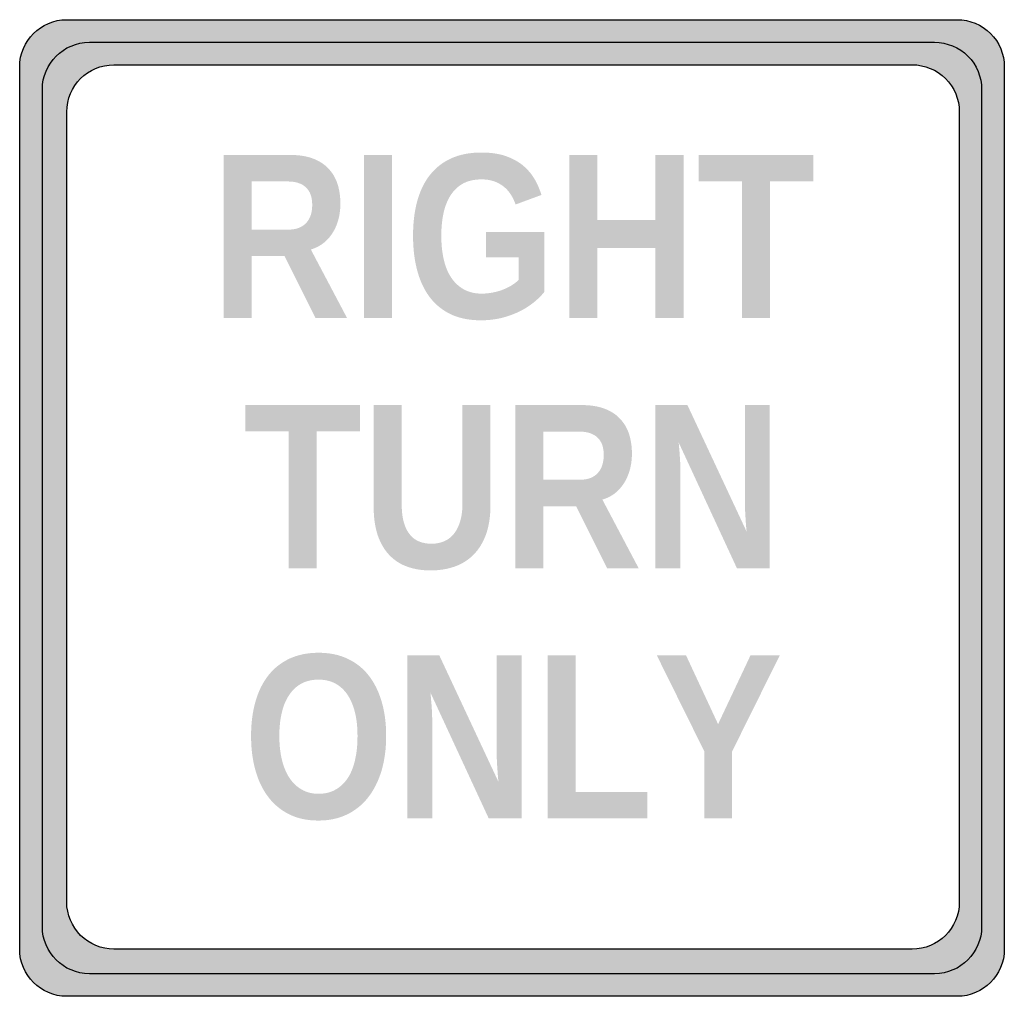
# Model space of a CAD drawing. Header units: inches. Extents: x -0.5 to 0.5, y -0.5 to 0.5.
import ezdxf

# ---------------------------------------------------------------- set-up
doc = ezdxf.new("R2010")
doc.units = ezdxf.units.IN
doc.header["$MEASUREMENT"] = 0

msp = doc.modelspace()

# ---------------------------------------------------------------- hatches: boundary and pattern name
h = msp.add_hatch(color=7)
edge = h.paths.add_edge_path()
edge.add_spline(control_points=[(-0.5, 0.448), (-0.5, 0.4745), (-0.4786, 0.4959), (-0.4522, 0.4959)], knot_values=[0, 0, 0, 0, 1, 1, 1, 1], degree=3, periodic=0)
edge.add_line((-0.4522, 0.4959), (0.4522, 0.4959))
edge.add_spline(control_points=[(0.4522, 0.4959), (0.4648, 0.4959), (0.477, 0.4908), (0.486, 0.4819), (0.495, 0.4729), (0.5, 0.4607), (0.5, 0.448)], knot_values=[0, 0, 0, 0, 1, 1, 1, 2, 2, 2, 2], degree=3, periodic=0)
edge.add_line((0.5, 0.448), (0.5, -0.448))
edge.add_spline(control_points=[(0.5, -0.448), (0.5, -0.4745), (0.4786, -0.4959), (0.4522, -0.4959)], knot_values=[0, 0, 0, 0, 1, 1, 1, 1], degree=3, periodic=0)
edge.add_line((0.4522, -0.4959), (-0.4522, -0.4959))
edge.add_spline(control_points=[(-0.4522, -0.4959), (-0.4786, -0.4959), (-0.5, -0.4745), (-0.5, -0.448)], knot_values=[0, 0, 0, 0, 1, 1, 1, 1], degree=3, periodic=0)
edge.add_line((-0.5, -0.448), (-0.5, 0.448))
edge = h.paths.add_edge_path(flags=0)
edge.add_spline(control_points=[(-0.4522, 0.4023), (-0.4522, 0.4287), (-0.4307, 0.4501), (-0.4043, 0.4501)], knot_values=[0, 0, 0, 0, 1, 1, 1, 1], degree=3, periodic=0)
edge.add_line((-0.4043, 0.4501), (0.4064, 0.4501))
edge.add_spline(control_points=[(0.4064, 0.4501), (0.4191, 0.4501), (0.4313, 0.4451), (0.4403, 0.4361), (0.4492, 0.4272), (0.4543, 0.415), (0.4543, 0.4023)], knot_values=[0, 0, 0, 0, 1, 1, 1, 2, 2, 2, 2], degree=3, periodic=0)
edge.add_line((0.4543, 0.4023), (0.4543, -0.4002))
edge.add_spline(control_points=[(0.4543, -0.4002), (0.4543, -0.4266), (0.4328, -0.448), (0.4064, -0.448)], knot_values=[0, 0, 0, 0, 1, 1, 1, 1], degree=3, periodic=0)
edge.add_line((0.4064, -0.448), (-0.4043, -0.448))
edge.add_spline(control_points=[(-0.4043, -0.448), (-0.417, -0.448), (-0.4292, -0.443), (-0.4381, -0.434), (-0.4471, -0.425), (-0.4522, -0.4129), (-0.4522, -0.4002)], knot_values=[0, 0, 0, 0, 1, 1, 1, 2, 2, 2, 2], degree=3, periodic=0)
edge.add_line((-0.4522, -0.4002), (-0.4522, 0.4023))
h = msp.add_hatch(color=7)
edge = h.paths.add_edge_path()
edge.add_line((0.4292, 0.4729), (-0.4292, 0.4729))
edge.add_spline(control_points=[(-0.4292, 0.4729), (-0.4419, 0.4729), (-0.4541, 0.4679), (-0.463, 0.4589), (-0.472, 0.4499), (-0.477, 0.4378), (-0.477, 0.4251)], knot_values=[0, 0, 0, 0, 1, 1, 1, 2, 2, 2, 2], degree=3, periodic=0)
edge.add_line((-0.477, 0.4251), (-0.477, -0.4251))
edge.add_spline(control_points=[(-0.477, -0.4251), (-0.477, -0.4515), (-0.4556, -0.4729), (-0.4292, -0.4729)], knot_values=[0, 0, 0, 0, 1, 1, 1, 1], degree=3, periodic=0)
edge.add_line((-0.4292, -0.4729), (0.4292, -0.4729))
edge.add_spline(control_points=[(0.4292, -0.4729), (0.4556, -0.4729), (0.477, -0.4515), (0.477, -0.4251)], knot_values=[0, 0, 0, 0, 1, 1, 1, 1], degree=3, periodic=0)
edge.add_line((0.477, -0.4251), (0.477, 0.4251))
edge.add_spline(control_points=[(0.477, 0.4251), (0.477, 0.4378), (0.472, 0.4499), (0.463, 0.4589), (0.4541, 0.4679), (0.4419, 0.4729), (0.4292, 0.4729)], knot_values=[0, 0, 0, 0, 1, 1, 1, 2, 2, 2, 2], degree=3, periodic=0)
edge = h.paths.add_edge_path(flags=0)
edge.add_spline(control_points=[(0.4064, 0.4501), (0.4191, 0.4501), (0.4313, 0.4451), (0.4403, 0.4361), (0.4492, 0.4272), (0.4543, 0.415), (0.4543, 0.4023)], knot_values=[0, 0, 0, 0, 1, 1, 1, 2, 2, 2, 2], degree=3, periodic=0)
edge.add_line((0.4543, 0.4023), (0.4543, -0.4002))
edge.add_spline(control_points=[(0.4543, -0.4002), (0.4543, -0.4266), (0.4328, -0.448), (0.4064, -0.448)], knot_values=[0, 0, 0, 0, 1, 1, 1, 1], degree=3, periodic=0)
edge.add_line((0.4064, -0.448), (-0.4043, -0.448))
edge.add_spline(control_points=[(-0.4043, -0.448), (-0.417, -0.448), (-0.4292, -0.443), (-0.4381, -0.434), (-0.4471, -0.425), (-0.4522, -0.4129), (-0.4522, -0.4002)], knot_values=[0, 0, 0, 0, 1, 1, 1, 2, 2, 2, 2], degree=3, periodic=0)
edge.add_line((-0.4522, -0.4002), (-0.4522, 0.4023))
edge.add_spline(control_points=[(-0.4522, 0.4023), (-0.4522, 0.4287), (-0.4307, 0.4501), (-0.4043, 0.4501)], knot_values=[0, 0, 0, 0, 1, 1, 1, 1], degree=3, periodic=0)
edge.add_line((-0.4043, 0.4501), (0.4064, 0.4501))
h = msp.add_hatch(color=7)
edge = h.paths.add_edge_path()
edge.add_spline(control_points=[(-0.0309, 0.2177), (-0.0268, 0.2177), (-0.0228, 0.2181), (-0.019, 0.2189), (-0.0152, 0.2197), (-0.0117, 0.2207), (-0.0085, 0.222), (-0.0053, 0.2233), (-0.0023, 0.2248), (0.0003, 0.2265), (0.0029, 0.2282), (0.0051, 0.2299), (0.0067, 0.2317)], knot_values=[0, 0, 0, 0, 1, 1, 1, 2, 2, 2, 3, 3, 3, 4, 4, 4, 4], degree=3, periodic=0)
edge.add_line((0.0067, 0.2317), (0.0067, 0.2546))
edge.add_line((0.0067, 0.2546), (-0.0264, 0.2546))
edge.add_line((-0.0264, 0.2546), (-0.0264, 0.2803))
edge.add_line((-0.0264, 0.2803), (0.0328, 0.2803))
edge.add_line((0.0328, 0.2803), (0.0328, 0.2194))
edge.add_spline(control_points=[(0.0328, 0.2194), (0.0297, 0.2155), (0.026, 0.2119), (0.0216, 0.2084), (0.0172, 0.2049), (0.0123, 0.2018), (0.0068, 0.1992), (0.0013, 0.1966), (-0.0046, 0.1945), (-0.0111, 0.1929), (-0.0176, 0.1914), (-0.0244, 0.1906), (-0.0316, 0.1906), (-0.0436, 0.1906), (-0.054, 0.1927), (-0.0627, 0.197), (-0.0713, 0.2012), (-0.0785, 0.2072), (-0.0841, 0.2148), (-0.0897, 0.2225), (-0.0938, 0.2316), (-0.0965, 0.2421), (-0.0992, 0.2526), (-0.1005, 0.264), (-0.1005, 0.2765), (-0.1005, 0.2894), (-0.0991, 0.3011), (-0.0963, 0.3115), (-0.0934, 0.3219), (-0.0892, 0.3308), (-0.0834, 0.3381), (-0.0776, 0.3455), (-0.0704, 0.3511), (-0.0617, 0.3551), (-0.053, 0.359), (-0.0428, 0.361), (-0.031, 0.361), (-0.0225, 0.361), (-0.0149, 0.36), (-0.0082, 0.358), (-0.0016, 0.3559), (0.0043, 0.353), (0.0093, 0.3493), (0.0143, 0.3455), (0.0185, 0.341), (0.0219, 0.3357), (0.0252, 0.3304), (0.0279, 0.3245), (0.0299, 0.3179)], knot_values=[0, 0, 0, 0, 1, 1, 1, 2, 2, 2, 3, 3, 3, 4, 4, 4, 5, 5, 5, 6, 6, 6, 7, 7, 7, 8, 8, 8, 9, 9, 9, 10, 10, 10, 11, 11, 11, 12, 12, 12, 13, 13, 13, 14, 14, 14, 15, 15, 15, 16, 16, 16, 16], degree=3, periodic=0)
edge.add_line((0.0299, 0.3179), (0.0036, 0.3082))
edge.add_spline(control_points=[(0.0036, 0.3082), (0.0025, 0.3117), (0.0009, 0.315), (-0.001, 0.318), (-0.0029, 0.3211), (-0.0053, 0.3238), (-0.0082, 0.3262), (-0.011, 0.3285), (-0.0143, 0.3303), (-0.0181, 0.3317), (-0.0219, 0.3331), (-0.0262, 0.3337), (-0.031, 0.3337), (-0.0381, 0.3337), (-0.0442, 0.3324), (-0.0493, 0.3297), (-0.0544, 0.327), (-0.0587, 0.3231), (-0.062, 0.3181), (-0.0653, 0.3131), (-0.0678, 0.3071), (-0.0694, 0.3001), (-0.071, 0.293), (-0.0718, 0.2852), (-0.0718, 0.2765), (-0.0718, 0.2679), (-0.071, 0.26), (-0.0694, 0.2528), (-0.0678, 0.2455), (-0.0653, 0.2394), (-0.0619, 0.2342), (-0.0585, 0.229), (-0.0542, 0.225), (-0.0491, 0.2221), (-0.0439, 0.2192), (-0.0379, 0.2177), (-0.0309, 0.2177)], knot_values=[0, 0, 0, 0, 1, 1, 1, 2, 2, 2, 3, 3, 3, 4, 4, 4, 5, 5, 5, 6, 6, 6, 7, 7, 7, 8, 8, 8, 9, 9, 9, 10, 10, 10, 11, 11, 11, 12, 12, 12, 12], degree=3, periodic=0)
h = msp.add_hatch(color=7)
edge = h.paths.add_edge_path()
edge.add_line((-0.1995, 0.1929), (-0.231, 0.2558))
edge.add_line((-0.231, 0.2558), (-0.2644, 0.2558))
edge.add_line((-0.2644, 0.2558), (-0.2644, 0.1929))
edge.add_line((-0.2644, 0.1929), (-0.2928, 0.1929))
edge.add_line((-0.2928, 0.1929), (-0.2928, 0.3585))
edge.add_line((-0.2928, 0.3585), (-0.225, 0.3585))
edge.add_spline(control_points=[(-0.225, 0.3585), (-0.2165, 0.3585), (-0.2091, 0.3574), (-0.2028, 0.3551), (-0.1964, 0.3528), (-0.1911, 0.3495), (-0.1869, 0.3452), (-0.1827, 0.3409), (-0.1795, 0.3358), (-0.1774, 0.3297), (-0.1754, 0.3236), (-0.1743, 0.3168), (-0.1743, 0.3092), (-0.1743, 0.303), (-0.1751, 0.2973), (-0.1765, 0.2922), (-0.178, 0.2871), (-0.1801, 0.2825), (-0.1828, 0.2785), (-0.1854, 0.2745), (-0.1886, 0.2711), (-0.1923, 0.2684), (-0.196, 0.2657), (-0.2, 0.2638), (-0.2043, 0.2625)], knot_values=[0, 0, 0, 0, 1, 1, 1, 2, 2, 2, 3, 3, 3, 4, 4, 4, 5, 5, 5, 6, 6, 6, 7, 7, 7, 8, 8, 8, 8], degree=3, periodic=0)
edge.add_line((-0.2043, 0.2625), (-0.1675, 0.1929))
edge.add_line((-0.1675, 0.1929), (-0.1995, 0.1929))
edge = h.paths.add_edge_path(flags=0)
edge.add_spline(control_points=[(-0.2029, 0.3078), (-0.2029, 0.3158), (-0.2051, 0.3218), (-0.2094, 0.3257), (-0.2137, 0.3297), (-0.2199, 0.3316), (-0.2279, 0.3316)], knot_values=[0, 0, 0, 0, 1, 1, 1, 2, 2, 2, 2], degree=3, periodic=0)
edge.add_line((-0.2279, 0.3316), (-0.2644, 0.3316))
edge.add_line((-0.2644, 0.3316), (-0.2644, 0.2827))
edge.add_line((-0.2644, 0.2827), (-0.2272, 0.2827))
edge.add_spline(control_points=[(-0.2272, 0.2827), (-0.223, 0.2827), (-0.2193, 0.2833), (-0.2163, 0.2845), (-0.2132, 0.2858), (-0.2107, 0.2875), (-0.2088, 0.2897), (-0.2068, 0.292), (-0.2053, 0.2946), (-0.2043, 0.2977), (-0.2034, 0.3007), (-0.2029, 0.3041), (-0.2029, 0.3078)], knot_values=[0, 0, 0, 0, 1, 1, 1, 2, 2, 2, 3, 3, 3, 4, 4, 4, 4], degree=3, periodic=0)
for points in [[(-0.1503, 0.1929), (-0.1503, 0.3585), (-0.1218, 0.3585), (-0.1218, 0.1929), (-0.1503, 0.1929)], [(0.1457, 0.1929), (0.1457, 0.2639), (0.0866, 0.2639), (0.0866, 0.1929), (0.0582, 0.1929), (0.0582, 0.3585), (0.0866, 0.3585), (0.0866, 0.2926), (0.1457, 0.2926), (0.1457, 0.3585), (0.1742, 0.3585), (0.1742, 0.1929), (0.1457, 0.1929)], [(0.262, 0.3317), (0.262, 0.1929), (0.2336, 0.1929), (0.2336, 0.3317), (0.1897, 0.3317), (0.1897, 0.3585), (0.306, 0.3585), (0.306, 0.3317), (0.262, 0.3317)], [(-0.1984, 0.0777), (-0.1984, -0.0611), (-0.2269, -0.0611), (-0.2269, 0.0777), (-0.2707, 0.0777), (-0.2707, 0.1045), (-0.1545, 0.1045), (-0.1545, 0.0777), (-0.1984, 0.0777)], [(0.0361, -0.3151), (0.0361, -0.1495), (0.0646, -0.1495), (0.0646, -0.2883), (0.1375, -0.2883), (0.1375, -0.3151), (0.0361, -0.3151)], [(0.2236, -0.2471), (0.2236, -0.3151), (0.1953, -0.3151), (0.1953, -0.2471), (0.147, -0.1495), (0.1767, -0.1495), (0.2093, -0.2195), (0.2423, -0.1495), (0.272, -0.1495), (0.2236, -0.2471)]]:
    msp.add_hatch(color=7).paths.add_polyline_path(points)
h = msp.add_hatch(color=7)
edge = h.paths.add_edge_path()
edge.add_spline(control_points=[(-0.0828, -0.0634), (-0.0912, -0.0634), (-0.099, -0.0622), (-0.106, -0.0597), (-0.1131, -0.0573), (-0.1191, -0.0534), (-0.1242, -0.0482), (-0.1293, -0.043), (-0.1333, -0.0363), (-0.1362, -0.0282), (-0.139, -0.02), (-0.1405, -0.0103), (-0.1405, 0.001)], knot_values=[0, 0, 0, 0, 1, 1, 1, 2, 2, 2, 3, 3, 3, 4, 4, 4, 4], degree=3, periodic=0)
edge.add_line((-0.1405, 0.001), (-0.1405, 0.1045))
edge.add_line((-0.1405, 0.1045), (-0.112, 0.1045))
edge.add_line((-0.112, 0.1045), (-0.112, 0.0037))
edge.add_spline(control_points=[(-0.112, 0.0037), (-0.112, -0.0033), (-0.1113, -0.0093), (-0.1099, -0.0144), (-0.1085, -0.0194), (-0.1065, -0.0236), (-0.1038, -0.0268), (-0.1012, -0.0301), (-0.0981, -0.0325), (-0.0943, -0.034), (-0.0906, -0.0355), (-0.0865, -0.0363), (-0.0819, -0.0363), (-0.0773, -0.0363), (-0.0731, -0.0355), (-0.0692, -0.0339), (-0.0653, -0.0323), (-0.062, -0.0298), (-0.0592, -0.0264), (-0.0564, -0.023), (-0.0542, -0.0188), (-0.0527, -0.0136), (-0.0511, -0.0084), (-0.0503, -0.0023), (-0.0503, 0.0049)], knot_values=[0, 0, 0, 0, 1, 1, 1, 2, 2, 2, 3, 3, 3, 4, 4, 4, 5, 5, 5, 6, 6, 6, 7, 7, 7, 8, 8, 8, 8], degree=3, periodic=0)
edge.add_line((-0.0503, 0.0049), (-0.0503, 0.1045))
edge.add_line((-0.0503, 0.1045), (-0.0219, 0.1045))
edge.add_line((-0.0219, 0.1045), (-0.0219, 0.0028))
edge.add_spline(control_points=[(-0.0219, 0.0028), (-0.0219, -0.0086), (-0.0234, -0.0184), (-0.0264, -0.0268), (-0.0294, -0.0351), (-0.0336, -0.0419), (-0.039, -0.0474), (-0.0444, -0.0528), (-0.0509, -0.0569), (-0.0583, -0.0595), (-0.0657, -0.0621), (-0.0739, -0.0634), (-0.0828, -0.0634)], knot_values=[0, 0, 0, 0, 1, 1, 1, 2, 2, 2, 3, 3, 3, 4, 4, 4, 4], degree=3, periodic=0)
h = msp.add_hatch(color=7)
edge = h.paths.add_edge_path()
edge.add_line((0.0966, -0.0611), (0.0651, 0.0018))
edge.add_line((0.0651, 0.0018), (0.0317, 0.0018))
edge.add_line((0.0317, 0.0018), (0.0317, -0.0611))
edge.add_line((0.0317, -0.0611), (0.0033, -0.0611))
edge.add_line((0.0033, -0.0611), (0.0033, 0.1045))
edge.add_line((0.0033, 0.1045), (0.0711, 0.1045))
edge.add_spline(control_points=[(0.0711, 0.1045), (0.0796, 0.1045), (0.087, 0.1034), (0.0933, 0.1011), (0.0997, 0.0988), (0.105, 0.0955), (0.1092, 0.0912), (0.1134, 0.0869), (0.1166, 0.0818), (0.1187, 0.0757), (0.1207, 0.0696), (0.1218, 0.0628), (0.1218, 0.0552), (0.1218, 0.049), (0.121, 0.0433), (0.1195, 0.0382), (0.118, 0.0331), (0.116, 0.0285), (0.1133, 0.0245), (0.1106, 0.0205), (0.1075, 0.0172), (0.1038, 0.0144), (0.1001, 0.0117), (0.0961, 0.0098), (0.0918, 0.0085)], knot_values=[0, 0, 0, 0, 1, 1, 1, 2, 2, 2, 3, 3, 3, 4, 4, 4, 5, 5, 5, 6, 6, 6, 7, 7, 7, 8, 8, 8, 8], degree=3, periodic=0)
edge.add_line((0.0918, 0.0085), (0.1286, -0.0611))
edge.add_line((0.1286, -0.0611), (0.0966, -0.0611))
edge = h.paths.add_edge_path(flags=0)
edge.add_spline(control_points=[(0.0932, 0.0538), (0.0932, 0.0618), (0.091, 0.0678), (0.0867, 0.0717), (0.0823, 0.0757), (0.0762, 0.0776), (0.0682, 0.0776)], knot_values=[0, 0, 0, 0, 1, 1, 1, 2, 2, 2, 2], degree=3, periodic=0)
edge.add_line((0.0682, 0.0776), (0.0317, 0.0776))
edge.add_line((0.0317, 0.0776), (0.0317, 0.0287))
edge.add_line((0.0317, 0.0287), (0.0689, 0.0287))
edge.add_spline(control_points=[(0.0689, 0.0287), (0.0731, 0.0287), (0.0768, 0.0293), (0.0798, 0.0305), (0.0829, 0.0318), (0.0854, 0.0335), (0.0873, 0.0357), (0.0893, 0.038), (0.0908, 0.0406), (0.0917, 0.0437), (0.0927, 0.0467), (0.0932, 0.0501), (0.0932, 0.0538)], knot_values=[0, 0, 0, 0, 1, 1, 1, 2, 2, 2, 3, 3, 3, 4, 4, 4, 4], degree=3, periodic=0)
h = msp.add_hatch(color=7)
edge = h.paths.add_edge_path()
edge.add_line((0.2284, -0.0611), (0.1693, 0.0665))
edge.add_spline(control_points=[(0.1693, 0.0665), (0.1696, 0.063), (0.1699, 0.0596), (0.1702, 0.0561), (0.1704, 0.0531), (0.1706, 0.0499), (0.1708, 0.0465), (0.1709, 0.043), (0.171, 0.0397), (0.171, 0.0366)], knot_values=[0, 0, 0, 0, 1, 1, 1, 2, 2, 2, 3, 3, 3, 3], degree=3, periodic=0)
edge.add_line((0.171, 0.0366), (0.171, -0.0611))
edge.add_line((0.171, -0.0611), (0.1457, -0.0611))
edge.add_line((0.1457, -0.0611), (0.1457, 0.1045))
edge.add_line((0.1457, 0.1045), (0.1782, 0.1045))
edge.add_line((0.1782, 0.1045), (0.2383, -0.024))
edge.add_spline(control_points=[(0.2383, -0.024), (0.2379, -0.0208), (0.2377, -0.0173), (0.2374, -0.0137), (0.2372, -0.0106), (0.237, -0.0072), (0.2368, -0.0034), (0.2366, 0.0005), (0.2365, 0.0044), (0.2365, 0.0083)], knot_values=[0, 0, 0, 0, 1, 1, 1, 2, 2, 2, 3, 3, 3, 3], degree=3, periodic=0)
edge.add_line((0.2365, 0.0083), (0.2365, 0.1045))
edge.add_line((0.2365, 0.1045), (0.2618, 0.1045))
edge.add_line((0.2618, 0.1045), (0.2618, -0.0611))
edge.add_line((0.2618, -0.0611), (0.2284, -0.0611))
h = msp.add_hatch(color=7)
edge = h.paths.add_edge_path()
edge.add_spline(control_points=[(-0.1278, -0.2315), (-0.1278, -0.2444), (-0.1294, -0.2562), (-0.1325, -0.2668), (-0.1357, -0.2773), (-0.1402, -0.2864), (-0.1461, -0.2939), (-0.152, -0.3014), (-0.1592, -0.3072), (-0.1677, -0.3113), (-0.1762, -0.3154), (-0.1859, -0.3174), (-0.1966, -0.3174), (-0.208, -0.3174), (-0.2179, -0.3153), (-0.2264, -0.311), (-0.235, -0.3067), (-0.2421, -0.3008), (-0.2478, -0.2931), (-0.2536, -0.2855), (-0.2578, -0.2764), (-0.2607, -0.2659), (-0.2636, -0.2554), (-0.265, -0.244), (-0.265, -0.2315), (-0.265, -0.2186), (-0.2635, -0.2069), (-0.2605, -0.1965), (-0.2576, -0.186), (-0.2531, -0.1772), (-0.2473, -0.1698), (-0.2415, -0.1625), (-0.2343, -0.1569), (-0.2258, -0.1529), (-0.2173, -0.149), (-0.2075, -0.147), (-0.1965, -0.147), (-0.1854, -0.147), (-0.1756, -0.149), (-0.1671, -0.153), (-0.1585, -0.157), (-0.1514, -0.1627), (-0.1456, -0.17), (-0.1398, -0.1774), (-0.1354, -0.1863), (-0.1324, -0.1966), (-0.1293, -0.207), (-0.1278, -0.2186), (-0.1278, -0.2315)], knot_values=[0, 0, 0, 0, 1, 1, 1, 2, 2, 2, 3, 3, 3, 4, 4, 4, 5, 5, 5, 6, 6, 6, 7, 7, 7, 8, 8, 8, 9, 9, 9, 10, 10, 10, 11, 11, 11, 12, 12, 12, 13, 13, 13, 14, 14, 14, 15, 15, 15, 16, 16, 16, 16], degree=3, periodic=0)
edge = h.paths.add_edge_path(flags=0)
edge.add_spline(control_points=[(-0.1569, -0.2315), (-0.1569, -0.2228), (-0.1577, -0.2149), (-0.1594, -0.2079), (-0.1611, -0.2009), (-0.1636, -0.1949), (-0.1669, -0.1899), (-0.1702, -0.1849), (-0.1744, -0.181), (-0.1793, -0.1783), (-0.1842, -0.1756), (-0.19, -0.1743), (-0.1965, -0.1743), (-0.2031, -0.1743), (-0.2089, -0.1756), (-0.2139, -0.1783), (-0.2188, -0.181), (-0.223, -0.1849), (-0.2263, -0.1899), (-0.2297, -0.1949), (-0.2322, -0.2009), (-0.2338, -0.2079), (-0.2355, -0.2149), (-0.2363, -0.2228), (-0.2363, -0.2315), (-0.2363, -0.2401), (-0.2355, -0.248), (-0.2338, -0.2552), (-0.2321, -0.2624), (-0.2296, -0.2685), (-0.2263, -0.2737), (-0.2229, -0.2789), (-0.2188, -0.2829), (-0.2138, -0.2858), (-0.2088, -0.2887), (-0.2031, -0.2902), (-0.1966, -0.2902), (-0.1896, -0.2902), (-0.1836, -0.2887), (-0.1787, -0.2857), (-0.1737, -0.2828), (-0.1696, -0.2787), (-0.1663, -0.2735), (-0.1631, -0.2683), (-0.1607, -0.2621), (-0.1592, -0.2549), (-0.1576, -0.2478), (-0.1569, -0.24), (-0.1569, -0.2315)], knot_values=[0, 0, 0, 0, 1, 1, 1, 2, 2, 2, 3, 3, 3, 4, 4, 4, 5, 5, 5, 6, 6, 6, 7, 7, 7, 8, 8, 8, 9, 9, 9, 10, 10, 10, 11, 11, 11, 12, 12, 12, 13, 13, 13, 14, 14, 14, 15, 15, 15, 16, 16, 16, 16], degree=3, periodic=0)
h = msp.add_hatch(color=7)
edge = h.paths.add_edge_path()
edge.add_line((-0.0237, -0.3151), (-0.0828, -0.1875))
edge.add_spline(control_points=[(-0.0828, -0.1875), (-0.0825, -0.191), (-0.0822, -0.1944), (-0.0819, -0.1979), (-0.0816, -0.2009), (-0.0814, -0.2041), (-0.0813, -0.2075), (-0.0811, -0.211), (-0.081, -0.2143), (-0.081, -0.2174)], knot_values=[0, 0, 0, 0, 1, 1, 1, 2, 2, 2, 3, 3, 3, 3], degree=3, periodic=0)
edge.add_line((-0.081, -0.2174), (-0.081, -0.3151))
edge.add_line((-0.081, -0.3151), (-0.1063, -0.3151))
edge.add_line((-0.1063, -0.3151), (-0.1063, -0.1495))
edge.add_line((-0.1063, -0.1495), (-0.0739, -0.1495))
edge.add_line((-0.0739, -0.1495), (-0.0138, -0.278))
edge.add_spline(control_points=[(-0.0138, -0.278), (-0.0141, -0.2748), (-0.0144, -0.2713), (-0.0146, -0.2677), (-0.0149, -0.2646), (-0.0151, -0.2612), (-0.0153, -0.2574), (-0.0155, -0.2535), (-0.0156, -0.2496), (-0.0156, -0.2457)], knot_values=[0, 0, 0, 0, 1, 1, 1, 2, 2, 2, 3, 3, 3, 3], degree=3, periodic=0)
edge.add_line((-0.0156, -0.2457), (-0.0156, -0.1495))
edge.add_line((-0.0156, -0.1495), (0.0097, -0.1495))
edge.add_line((0.0097, -0.1495), (0.0097, -0.3151))
edge.add_line((0.0097, -0.3151), (-0.0237, -0.3151))

# ---------------------------------------------------------------- linework, layer by layer
at = {"color": 7}
for points in [[(-0.4522, 0.4959), (0.4522, 0.4959)], [(-0.4292, 0.4729), (0.4292, 0.4729)], [(-0.4043, 0.4501), (0.4064, 0.4501)], [(-0.5, -0.448), (-0.5, 0.448)], [(0.5, 0.448), (0.5, -0.448)], [(-0.477, -0.4251), (-0.477, 0.4251)], [(0.477, 0.4251), (0.477, -0.4251)], [(-0.4522, -0.4002), (-0.4522, 0.4023)], [(0.4543, 0.4023), (0.4543, -0.4002)], [(0.4064, -0.448), (-0.4043, -0.448)], [(0.4292, -0.4729), (-0.4292, -0.4729)], [(0.4522, -0.4959), (-0.4522, -0.4959)]]:
    msp.add_lwpolyline(points, dxfattribs=at)
for points in [[(-0.5, 0.448), (-0.5, 0.4745), (-0.4786, 0.4959), (-0.4522, 0.4959)], [(-0.477, 0.4251), (-0.477, 0.4515), (-0.4556, 0.4729), (-0.4292, 0.4729)], [(-0.4522, 0.4023), (-0.4522, 0.4287), (-0.4307, 0.4501), (-0.4043, 0.4501)], [(0.4543, -0.4002), (0.4543, -0.4266), (0.4328, -0.448), (0.4064, -0.448)], [(-0.4292, -0.4729), (-0.4556, -0.4729), (-0.477, -0.4515), (-0.477, -0.4251)], [(0.477, -0.4251), (0.477, -0.4515), (0.4556, -0.4729), (0.4292, -0.4729)], [(-0.4522, -0.4959), (-0.4786, -0.4959), (-0.5, -0.4745), (-0.5, -0.448)], [(0.5, -0.448), (0.5, -0.4745), (0.4786, -0.4959), (0.4522, -0.4959)]]:
    msp.add_open_spline(points, degree=3, dxfattribs=at)
for points in [[(0.4522, 0.4959), (0.4648, 0.4959), (0.477, 0.4908), (0.486, 0.4819), (0.495, 0.4729), (0.5, 0.4607), (0.5, 0.448)], [(0.4292, 0.4729), (0.4419, 0.4729), (0.4541, 0.4679), (0.463, 0.4589), (0.472, 0.4499), (0.477, 0.4378), (0.477, 0.4251)], [(0.4064, 0.4501), (0.4191, 0.4501), (0.4313, 0.4451), (0.4403, 0.4361), (0.4492, 0.4272), (0.4543, 0.415), (0.4543, 0.4023)], [(-0.4043, -0.448), (-0.417, -0.448), (-0.4292, -0.443), (-0.4381, -0.434), (-0.4471, -0.425), (-0.4522, -0.4129), (-0.4522, -0.4002)]]:
    msp.add_open_spline(points, degree=3, knots=[0, 0, 0, 0, 1, 1, 1, 2, 2, 2, 2], dxfattribs=at)

doc.saveas('drawing.dxf')
